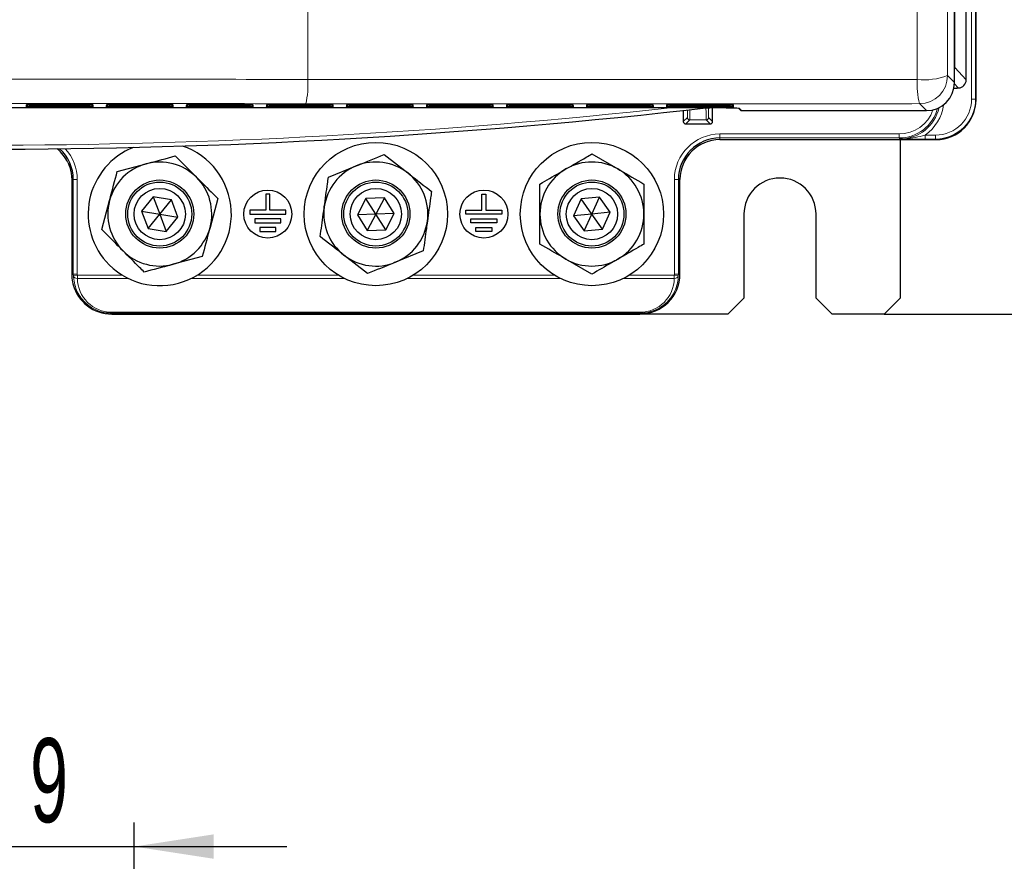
# Model space of a CAD drawing. Header units: millimetres. Extents: x 5 to 418, y 2 to 292.
# Tile 4 of 49: x 84 to 125, y 66 to 101. Entities that reach past the tile are written whole.
import ezdxf

# ---------------------------------------------------------------- set-up
doc = ezdxf.new("R2010")
doc.units = ezdxf.units.MM
doc.layers.add('SLD-0', color=7, linetype='Continuous')
doc.styles.add('SLDTEXTSTYLE0', font='TXT', dxfattribs={"width": 0.605})
doc.dimstyles.new('SLDDIMSTYLE0', dxfattribs={"dimtxt": 3.5, "dimasz": 3.302, "dimexe": 0, "dimexo": 0.0625, "dimgap": 0.875, "dimtad": 1, "dimlfac": 3, "dimrnd": 1e-09, "dimzin": 12, "dimdsep": 46, "dimtxsty": 'SLDTEXTSTYLE0', "dimsah": 1, "dimcen": 0.09, "dimadec": 0, "dimazin": 3, "dimtfac": 1, "dimtofl": 0, "dimtmove": 0, "dimatfit": 3, "dimfxl": 1, "dimfrac": 2, "dimtolj": 1, "dimtzin": 12, "dimarcsym": 0})
doc.dimstyles.new('SLDDIMSTYLE3', dxfattribs={"dimtxt": 3.5, "dimasz": 3.302, "dimexe": 0, "dimexo": 0.0625, "dimgap": 0.875, "dimtad": 1, "dimlfac": 1.5, "dimrnd": 1e-09, "dimzin": 12, "dimdsep": 46, "dimtxsty": 'SLDTEXTSTYLE0', "dimsah": 1, "dimcen": 0.09, "dimadec": 0, "dimazin": 3, "dimtfac": 1, "dimtmove": 0, "dimatfit": 0, "dimfxl": 1, "dimfrac": 2, "dimtolj": 1, "dimtzin": 12, "dimarcsym": 0})
doc.dimstyles.new('SLDDIMSTYLE5', dxfattribs={"dimtxt": 0.18, "dimasz": 3.302, "dimexe": 0, "dimexo": 0.0625, "dimgap": 0, "dimtad": 0, "dimtih": 1, "dimtoh": 1, "dimdec": 0, "dimrnd": 1e-09, "dimzin": 0, "dimdsep": 46, "dimtxsty": 'Standard', "dimsah": 1, "dimcen": 0.09, "dimadec": 0, "dimazin": 0, "dimtfac": 3.302, "dimtdec": 0, "dimtofl": 0, "dimtmove": 0, "dimatfit": 3, "dimfxl": 1, "dimfrac": 2, "dimtolj": 1, "dimtzin": 0, "dimarcsym": 0})

# ---------------------------------------------------------------- blocks, each defined once
blk = doc.blocks.new('_D_2')
at = {"layer": 'SLD-0', "color": 7}
for p, q in [((120.091, 263.915), (137.767, 263.915)), ((136.767, 263.915), (136.767, 88.915)), ((120.091, 88.915), (137.767, 88.915))]:
    blk.add_line(p, q, dxfattribs=at)
for centre, start, end in [((134.081, 175.054), 63.4349, 116.5651), ((134.081, 177.776), 243.4349, 296.5651)]:
    blk.add_arc(centre, 6.006, start, end, dxfattribs=at)
for points in [[(136.767, 263.915), (136.259, 260.613), (137.275, 260.613)], [(136.767, 88.915), (137.275, 92.217), (136.259, 92.217)]]:
    blk.add_solid(points, dxfattribs=at)
at = {"layer": 'SLD-0', "color": 7, "insert": (132.255, 172.405), "char_height": 3.5, "attachment_point": 1, "rotation": 90, "style": 'SLDTEXTSTYLE0'}
blk.add_mtext('525', dxfattribs=at)
blk = doc.blocks.new('_D_8')
at = {"layer": 'SLD-0', "color": 7}
for p, q in [((82.865, 50.497), (82.865, 67.746)), ((88.865, 50.497), (88.865, 67.746)), ((82.865, 66.746), (76.515, 66.746)), ((82.865, 66.746), (88.865, 66.746)), ((88.865, 66.746), (95.215, 66.746))]:
    blk.add_line(p, q, dxfattribs=at)
for points in [[(82.865, 66.746), (79.563, 67.254), (79.563, 66.238)], [(88.865, 66.746), (92.167, 66.238), (92.167, 67.254)]]:
    blk.add_solid(points, dxfattribs=at)
at = {"layer": 'SLD-0', "color": 7, "insert": (84.528, 71.258), "char_height": 3.5, "attachment_point": 1, "style": 'SLDTEXTSTYLE0'}
blk.add_mtext('9', dxfattribs=at)

msp = doc.modelspace()

# ---------------------------------------------------------------- linework, layer by layer
at = {"color": 7, "linetype": 'Continuous', "lineweight": 18}
for p, q in [((123.7375, 97.8689), (123.7375, 254.5154)), ((123.9041, 254.5154), (123.9041, 97.8689)), ((96.0912, 198.3585), (96.0912, 98.688)), ((123.036, 111.4242), (123.036, 99.1807)), ((122.7364, 98.8447), (123.0255, 98.5546)), ((123.0255, 99.1807), (123.036, 99.1807)), ((123.036, 99.1807), (123.5143, 98.6681)), ((123.1811, 98.3348), (123.0243, 98.5028)), ((123.1245, 98.3348), (123.1811, 98.3348)), ((123.1245, 98.3252), (123.1245, 98.3348)), ((123.1811, 98.3348), (123.1824, 98.3348)), ((84.3651, 97.59), (84.3674, 97.6348)), ((84.3786, 97.6357), (84.3674, 97.6348)), ((84.4981, 97.6372), (84.4981, 97.5876)), ((87.0176, 97.6372), (87.0176, 97.5876)), ((87.1483, 97.6348), (87.1371, 97.6357)), ((87.1483, 97.6348), (87.1506, 97.59)), ((87.6984, 97.59), (87.7007, 97.6348)), ((87.712, 97.6357), (87.7007, 97.6348)), ((87.8314, 97.6372), (87.8314, 97.5876)), ((90.351, 97.6372), (90.351, 97.5876)), ((90.4816, 97.6348), (90.4704, 97.6357)), ((90.4816, 97.6348), (90.484, 97.59)), ((91.0317, 97.59), (91.0341, 97.6348)), ((91.0453, 97.6357), (91.0341, 97.6348)), ((91.1647, 97.6372), (91.1647, 97.5876)), ((93.6843, 97.6372), (93.6843, 97.5876)), ((93.815, 97.6348), (93.8037, 97.6357)), ((93.815, 97.6348), (93.8173, 97.59)), ((94.3651, 97.59), (94.3674, 97.6348)), ((94.3786, 97.6357), (94.3674, 97.6348)), ((94.4981, 97.6372), (94.4981, 97.5876)), ((97.0176, 97.6372), (97.0176, 97.5876)), ((97.1483, 97.6348), (97.1371, 97.6357)), ((97.1483, 97.6348), (97.1506, 97.59)), ((97.6984, 97.59), (97.7007, 97.6348)), ((97.712, 97.6357), (97.7007, 97.6348)), ((97.8314, 97.6372), (97.8314, 97.5876)), ((100.351, 97.6372), (100.351, 97.5876)), ((100.4816, 97.6348), (100.4704, 97.6357)), ((100.4816, 97.6348), (100.484, 97.59)), ((101.0317, 97.59), (101.0341, 97.6348)), ((101.0453, 97.6357), (101.0341, 97.6348)), ((101.1647, 97.6372), (101.1647, 97.5876)), ((103.6843, 97.6372), (103.6843, 97.5876)), ((103.815, 97.6348), (103.8037, 97.6357)), ((103.815, 97.6348), (103.8173, 97.59)), ((104.3651, 97.59), (104.3674, 97.6348)), ((104.3786, 97.6357), (104.3674, 97.6348)), ((104.4981, 97.6372), (104.4981, 97.5876)), ((107.0176, 97.6372), (107.0176, 97.5876)), ((107.1483, 97.6348), (107.1371, 97.6357)), ((107.1483, 97.6348), (107.1506, 97.59)), ((107.6984, 97.59), (107.7007, 97.6348)), ((107.712, 97.6357), (107.7007, 97.6348)), ((107.8314, 97.6372), (107.8314, 97.5876)), ((110.351, 97.6372), (110.351, 97.5876)), ((110.4816, 97.6348), (110.4704, 97.6357)), ((110.4816, 97.6348), (110.484, 97.59)), ((111.0317, 97.59), (111.0341, 97.6348)), ((111.0453, 97.6357), (111.0341, 97.6348)), ((111.1647, 97.6372), (111.1647, 97.5876)), ((113.6843, 97.6372), (113.6843, 97.5876)), ((113.815, 97.6348), (113.8037, 97.6357)), ((113.815, 97.6348), (113.8173, 97.59)), ((121.859, 97.3881), (121.5699, 97.6782)), ((123.7375, 97.8689), (123.9041, 97.8689)), ((123.9041, 97.8689), (123.9245, 97.8485)), ((84.3619, 97.5306), (84.3643, 97.5755)), ((84.3755, 97.5765), (84.3643, 97.5755)), ((84.495, 97.5282), (84.495, 97.5779)), ((87.0207, 97.5282), (84.495, 97.5282)), ((87.0176, 97.5876), (84.4981, 97.5876)), ((87.0207, 97.5282), (87.0207, 97.5779)), ((87.1514, 97.5755), (87.1402, 97.5765)), ((87.1514, 97.5755), (87.1538, 97.5306)), ((87.6953, 97.5306), (87.6976, 97.5755)), ((87.7088, 97.5765), (87.6976, 97.5755)), ((87.8283, 97.5282), (87.8283, 97.5779)), ((90.3541, 97.5282), (87.8283, 97.5282)), ((90.351, 97.5876), (87.8314, 97.5876)), ((90.3541, 97.5282), (90.3541, 97.5779)), ((90.4847, 97.5755), (90.4735, 97.5765)), ((90.4847, 97.5755), (90.4871, 97.5306)), ((91.0286, 97.5306), (91.031, 97.5755)), ((91.0422, 97.5765), (91.031, 97.5755)), ((91.1616, 97.5282), (91.1616, 97.5779)), ((93.6874, 97.5282), (91.1616, 97.5282)), ((93.6843, 97.5876), (91.1647, 97.5876)), ((93.6874, 97.5282), (93.6874, 97.5779)), ((93.8181, 97.5755), (93.8069, 97.5765)), ((93.8181, 97.5755), (93.8204, 97.5306)), ((94.3619, 97.5306), (94.3643, 97.5755)), ((94.3755, 97.5765), (94.3643, 97.5755)), ((94.495, 97.5282), (94.495, 97.5779)), ((97.0207, 97.5282), (94.495, 97.5282)), ((97.0176, 97.5876), (94.4981, 97.5876)), ((97.0207, 97.5282), (97.0207, 97.5779)), ((97.1514, 97.5755), (97.1402, 97.5765)), ((97.1514, 97.5755), (97.1538, 97.5306)), ((97.6953, 97.5306), (97.6976, 97.5755)), ((97.7088, 97.5765), (97.6976, 97.5755)), ((97.8283, 97.5282), (97.8283, 97.5779)), ((100.3541, 97.5282), (97.8283, 97.5282)), ((100.351, 97.5876), (97.8314, 97.5876)), ((100.3541, 97.5282), (100.3541, 97.5779)), ((100.4847, 97.5755), (100.4735, 97.5765)), ((100.4847, 97.5755), (100.4871, 97.5306)), ((101.0286, 97.5306), (101.031, 97.5755)), ((101.0422, 97.5765), (101.031, 97.5755)), ((101.1616, 97.5282), (101.1616, 97.5779)), ((103.6874, 97.5282), (101.1616, 97.5282)), ((103.6843, 97.5876), (101.1647, 97.5876)), ((103.6874, 97.5282), (103.6874, 97.5779)), ((103.8181, 97.5755), (103.8069, 97.5765)), ((103.8181, 97.5755), (103.8204, 97.5306)), ((104.3619, 97.5306), (104.3643, 97.5755)), ((104.3755, 97.5765), (104.3643, 97.5755)), ((104.495, 97.5282), (104.495, 97.5779)), ((107.0207, 97.5282), (104.495, 97.5282)), ((107.0176, 97.5876), (104.4981, 97.5876)), ((107.0207, 97.5282), (107.0207, 97.5779)), ((107.1514, 97.5755), (107.1402, 97.5765)), ((107.1514, 97.5755), (107.1538, 97.5306)), ((107.6953, 97.5306), (107.6976, 97.5755)), ((107.7088, 97.5765), (107.6976, 97.5755)), ((107.8283, 97.5282), (107.8283, 97.5779)), ((110.3541, 97.5282), (107.8283, 97.5282)), ((110.351, 97.5876), (107.8314, 97.5876)), ((110.3541, 97.5282), (110.3541, 97.5779)), ((110.4847, 97.5755), (110.4735, 97.5765)), ((110.4847, 97.5755), (110.4871, 97.5306)), ((111.0286, 97.5306), (111.031, 97.5755)), ((111.0422, 97.5765), (111.031, 97.5755)), ((111.1616, 97.5282), (111.1616, 97.5779)), ((113.6874, 97.5282), (111.1616, 97.5282)), ((113.6843, 97.5876), (111.1647, 97.5876)), ((113.6874, 97.5282), (113.6874, 97.5779)), ((113.8181, 97.5755), (113.8069, 97.5765)), ((113.8181, 97.5755), (113.8204, 97.5306)), ((114.0673, 97.4793), (114.1567, 97.3881)), ((111.7315, 96.9359), (111.8995, 97.1039)), ((111.9995, 97.0039), (111.8315, 96.8359)), ((112.6829, 97.0039), (111.9995, 97.0039)), ((112.8508, 96.8359), (112.6829, 97.0039)), ((112.7829, 97.1039), (112.9508, 96.9359)), ((113.2578, 96.4157), (120.7144, 96.4157)), ((113.2578, 96.249), (113.2578, 96.4157)), ((120.7144, 96.249), (120.7144, 96.4157)), ((120.7144, 96.249), (113.2578, 96.249)), ((113.2578, 96.249), (113.2578, 96.1821)), ((120.7552, 96.2082), (120.7144, 96.249)), ((121.8011, 96.3691), (121.8011, 96.2025)), ((121.8011, 96.3691), (122.2377, 96.3691)), ((122.2377, 96.2025), (121.8011, 96.2025)), ((122.2377, 96.3691), (122.2377, 96.2025)), ((122.2581, 96.1821), (122.2377, 96.2025)), ((86.3248, 94.5154), (86.2589, 94.5154)), ((86.3248, 94.5154), (86.4915, 94.5154)), ((86.3248, 90.5821), (86.3248, 94.5154)), ((86.4915, 94.5154), (86.4915, 90.5821)), ((111.3576, 90.5821), (111.3576, 94.5154)), ((111.5242, 94.5154), (111.3576, 94.5154)), ((111.5242, 94.5154), (111.5242, 90.5821)), ((111.5912, 94.5154), (111.5242, 94.5154)), ((86.2589, 90.5821), (86.3248, 90.5821)), ((86.3248, 90.5821), (86.4915, 90.5821)), ((86.3258, 90.5256), (86.4923, 90.5315)), ((86.4923, 90.5315), (88.377, 90.5315)), ((86.4923, 90.4038), (86.4923, 90.5315)), ((88.6103, 90.4038), (86.4923, 90.4038)), ((97.6103, 90.4038), (91.2387, 90.4038)), ((91.472, 90.5315), (97.377, 90.5315)), ((106.6103, 90.4038), (100.2387, 90.4038)), ((100.472, 90.5315), (106.377, 90.5315)), ((111.3567, 90.4038), (109.2387, 90.4038)), ((109.472, 90.5315), (111.3567, 90.5315)), ((111.3567, 90.4038), (111.3567, 90.5315)), ((111.5232, 90.5256), (111.3567, 90.5315)), ((111.5242, 90.5821), (111.3576, 90.5821)), ((111.5242, 90.5821), (111.5912, 90.5821)), ((87.9245, 88.953), (87.9245, 88.9919)), ((87.9245, 88.9919), (109.9245, 88.9919)), ((109.9245, 88.953), (109.9245, 88.9919)), ((87.9245, 88.953), (87.9245, 88.9154)), ((109.9245, 88.953), (87.9245, 88.953)), ((109.9245, 88.9154), (109.9245, 88.953))]:
    msp.add_line(p, q, dxfattribs=at)
at = {"color": 7, "linetype": 'Continuous', "lineweight": 25}
for p, q in [((123.9245, 97.8485), (123.9245, 254.5154)), ((123.5143, 98.6681), (123.5143, 254.1811)), ((123.0255, 98.5546), (123.0255, 111.1322)), ((123.0027, 98.3252), (123.1245, 98.3252)), ((123.1271, 98.3348), (123.1823, 98.3348)), ((123.1824, 98.3348), (123.1937, 98.335)), ((84.5007, 97.6372), (87.015, 97.6372)), ((87.1387, 97.6356), (87.1393, 97.6355)), ((87.834, 97.6372), (90.3484, 97.6372)), ((90.472, 97.6356), (90.4727, 97.6355)), ((91.1673, 97.6372), (93.6817, 97.6372)), ((93.8053, 97.6356), (93.806, 97.6355)), ((94.5007, 97.6372), (97.015, 97.6372)), ((97.1387, 97.6356), (97.1393, 97.6355)), ((97.834, 97.6372), (100.3484, 97.6372)), ((100.472, 97.6356), (100.4727, 97.6355)), ((101.1673, 97.6372), (103.6817, 97.6372)), ((103.8053, 97.6356), (103.806, 97.6355)), ((104.5007, 97.6372), (107.015, 97.6372)), ((107.1387, 97.6356), (107.1393, 97.6355)), ((107.834, 97.6372), (110.3484, 97.6372)), ((110.472, 97.6356), (110.4727, 97.6355)), ((111.1673, 97.6372), (113.6817, 97.6372)), ((113.8053, 97.6356), (113.806, 97.6355)), ((53.5271, 97.5174), (111.322, 97.5174)), ((84.4976, 97.5779), (87.0181, 97.5779)), ((87.1418, 97.5763), (87.1424, 97.5762)), ((87.8309, 97.5779), (90.3515, 97.5779)), ((90.4751, 97.5763), (90.4758, 97.5762)), ((91.1642, 97.5779), (93.6848, 97.5779)), ((93.8084, 97.5763), (93.8091, 97.5762)), ((94.4976, 97.5779), (97.0181, 97.5779)), ((97.1418, 97.5763), (97.1424, 97.5762)), ((97.8309, 97.5779), (100.3515, 97.5779)), ((100.4751, 97.5763), (100.4758, 97.5762)), ((101.1642, 97.5779), (103.6848, 97.5779)), ((103.8084, 97.5763), (103.8091, 97.5762)), ((104.4976, 97.5779), (107.0181, 97.5779)), ((107.1418, 97.5763), (107.1424, 97.5762)), ((107.8309, 97.5779), (110.3515, 97.5779)), ((110.4751, 97.5763), (110.4758, 97.5762)), ((111.1642, 97.5779), (113.6848, 97.5779)), ((111.7315, 97.3947), (111.7315, 96.9359)), ((112.6756, 97.5008), (112.8342, 97.5008)), ((112.9508, 96.9359), (112.9508, 97.5007)), ((113.8084, 97.5763), (113.8091, 97.5762)), ((114.0347, 97.4839), (114.1091, 97.4081)), ((114.1567, 97.3881), (121.859, 97.3881)), ((111.8315, 96.8359), (112.8508, 96.8359)), ((113.2578, 96.1821), (122.2581, 96.1821)), ((120.7578, 96.1821), (120.7578, 89.5821)), ((99.2683, 95.5602), (100.2554, 94.7918)), ((107.9245, 95.5839), (109.0078, 94.9584)), ((88.1535, 94.8492), (89.3614, 95.1743)), ((96.9503, 94.6189), (98.1093, 95.0895)), ((86.2589, 94.5154), (86.2589, 90.5821)), ((110.0912, 94.333), (110.0912, 93.0821)), ((111.5912, 90.5821), (111.5912, 94.5154)), ((94.3412, 93.9154), (94.3412, 93.2487)), ((94.5078, 93.9154), (94.3412, 93.9154)), ((94.5078, 93.2487), (94.5078, 93.9154)), ((103.3412, 93.2487), (103.3412, 93.9154)), ((103.3412, 93.9154), (103.5078, 93.9154)), ((103.5078, 93.9154), (103.5078, 93.2487)), ((87.5086, 92.4319), (87.8311, 93.6405)), ((89.6517, 93.8019), (89.1647, 93.2058)), ((90.4115, 93.6782), (89.6517, 93.8019)), ((89.6517, 93.8019), (89.9245, 93.0821)), ((89.9245, 93.0821), (90.4115, 93.6782)), ((90.6843, 92.9584), (90.4115, 93.6782)), ((92.3404, 93.7323), (92.018, 92.5236)), ((98.5145, 93.7336), (98.1553, 93.0528)), ((99.2838, 93.7629), (98.5145, 93.7336)), ((98.9245, 93.0821), (98.5145, 93.7336)), ((99.2838, 93.7629), (98.9245, 93.0821)), ((99.6938, 93.1113), (99.2838, 93.7629)), ((107.4779, 93.7091), (107.1582, 93.0088)), ((108.2442, 93.7823), (107.4779, 93.7091)), ((107.9245, 93.0821), (107.4779, 93.7091)), ((107.9245, 93.0821), (108.2442, 93.7823)), ((108.6908, 93.1553), (108.2442, 93.7823)), ((89.1647, 93.2058), (89.4375, 92.4859)), ((89.1647, 93.2058), (89.9245, 93.0821)), ((93.6745, 93.2487), (93.6745, 93.0821)), ((94.3412, 93.2487), (93.6745, 93.2487)), ((95.1745, 93.2487), (94.5078, 93.2487)), ((95.1745, 93.0821), (95.1745, 93.2487)), ((99.6938, 93.1113), (98.9245, 93.0821)), ((99.3345, 92.4305), (99.6938, 93.1113)), ((102.6745, 93.0821), (102.6745, 93.2487)), ((102.6745, 93.2487), (103.3412, 93.2487)), ((103.5078, 93.2487), (104.1745, 93.2487)), ((104.1745, 93.2487), (104.1745, 93.0821)), ((108.6908, 93.1553), (107.9245, 93.0821)), ((108.3711, 92.455), (108.6908, 93.1553)), ((89.4375, 92.4859), (89.9245, 93.0821)), ((89.9245, 93.0821), (90.6843, 92.9584)), ((89.9245, 93.0821), (90.1973, 92.3622)), ((90.1973, 92.3622), (90.6843, 92.9584)), ((93.6745, 93.0821), (95.1745, 93.0821)), ((93.8828, 92.8821), (93.8828, 92.7154)), ((94.9662, 92.8821), (93.8828, 92.8821)), ((93.8828, 92.7154), (94.9662, 92.7154)), ((94.9662, 92.7154), (94.9662, 92.8821)), ((98.9245, 93.0821), (98.1553, 93.0528)), ((98.1553, 93.0528), (98.5652, 92.4012)), ((98.9245, 93.0821), (98.5652, 92.4012)), ((99.3345, 92.4305), (98.9245, 93.0821)), ((104.1745, 93.0821), (102.6745, 93.0821)), ((102.8828, 92.7154), (102.8828, 92.8821)), ((102.8828, 92.8821), (103.9662, 92.8821)), ((103.9662, 92.7154), (102.8828, 92.7154)), ((103.9662, 92.8821), (103.9662, 92.7154)), ((105.7578, 91.8311), (105.7578, 93.0821)), ((107.9245, 93.0821), (107.1582, 93.0088)), ((107.1582, 93.0088), (107.6048, 92.3818)), ((107.6048, 92.3818), (107.9245, 93.0821)), ((108.3711, 92.455), (107.9245, 93.0821)), ((114.2578, 93.0821), (114.2578, 89.5821)), ((117.2578, 89.5821), (117.2578, 93.0821)), ((89.4375, 92.4859), (90.1973, 92.3622)), ((94.7578, 92.5154), (94.0912, 92.5154)), ((94.0912, 92.5154), (94.0912, 92.3487)), ((94.0912, 92.3487), (94.7578, 92.3487)), ((94.7578, 92.3487), (94.7578, 92.5154)), ((98.5652, 92.4012), (99.3345, 92.4305)), ((103.0912, 92.3487), (103.0912, 92.5154)), ((103.0912, 92.5154), (103.7578, 92.5154)), ((103.7578, 92.3487), (103.0912, 92.3487)), ((103.7578, 92.5154), (103.7578, 92.3487)), ((107.6048, 92.3818), (108.3711, 92.455)), ((100.8987, 91.5452), (99.7397, 91.0746)), ((91.6955, 91.3149), (90.4876, 90.9898)), ((98.5807, 90.6039), (97.5936, 91.3723)), ((107.9245, 90.5802), (106.8412, 91.2057)), ((113.5912, 88.9154), (114.2578, 89.5821)), ((117.2578, 89.5821), (117.9245, 88.9154)), ((120.0912, 88.9154), (120.7578, 89.5821)), ((87.9245, 88.9154), (109.9245, 88.9154)), ((113.5912, 88.9154), (109.9245, 88.9154)), ((120.0912, 88.9154), (117.9245, 88.9154))]:
    msp.add_line(p, q, dxfattribs=at)
at = {"color": 7, "linetype": 'Continuous', "lineweight": 18, "flags": 128}
msp.add_lwpolyline([(114.0673, 97.4793), (114.0543, 97.4805), (114.0452, 97.483)], dxfattribs=at)
at = {"color": 7, "linetype": 'Continuous', "lineweight": 25}
for centre, radius in [((98.9245, 93.0821), 2.9833), ((107.9245, 93.0821), 2.9833), ((89.9245, 93.0821), 1.418), ((89.9245, 93.0821), 1.3333), ((98.9245, 93.0821), 1.418), ((98.9245, 93.0821), 1.3333), ((107.9245, 93.0821), 1.418), ((107.9245, 93.0821), 1.3333), ((89.9245, 93.0821), 1.0667), ((94.4245, 93.0821), 1), ((98.9245, 93.0821), 1.0667), ((103.4245, 93.0821), 1), ((107.9245, 93.0821), 1.0667)]:
    msp.add_circle(centre, radius, dxfattribs=at)
at = {"color": 7, "linetype": 'Continuous', "lineweight": 18}
for centre, radius, start, end in [((121.7908, 101.3513), 2.6791, 263.22472, 290.66725), ((121.5695, 98.8451), 1.1669, 270.02116, 359.97878), ((92.4376, 98.4705), 3.6601, 347.45221, 3.40641), ((124.6056, 98.4742), 3.1383, 176.03895, 194.69265), ((84.3651, 97.6566), 0.0667, 269.99639, 342.66885), ((87.1506, 97.6566), 0.0667, 197.33019, 270.00457), ((87.6984, 97.6566), 0.0667, 269.99639, 342.66885), ((90.484, 97.6566), 0.0667, 197.33019, 270.00457), ((91.0317, 97.6566), 0.0667, 269.99639, 342.66885), ((93.8173, 97.6566), 0.0667, 197.33019, 270.00457), ((94.3651, 97.6566), 0.0667, 269.99639, 342.66885), ((97.1506, 97.6566), 0.0667, 197.33019, 270.00457), ((97.6984, 97.6566), 0.0667, 269.99639, 342.66885), ((100.484, 97.6566), 0.0667, 197.33019, 270.00457), ((101.0317, 97.6566), 0.0667, 269.99639, 342.66885), ((103.8173, 97.6566), 0.0667, 197.33019, 270.00457), ((104.3651, 97.6566), 0.0667, 269.99639, 342.66885), ((107.1506, 97.6566), 0.0667, 197.33019, 270.00457), ((107.6984, 97.6566), 0.0667, 269.99639, 342.66885), ((110.484, 97.6566), 0.0667, 197.33019, 270.00457), ((111.0317, 97.6566), 0.0667, 269.99639, 342.66885), ((113.8173, 97.6566), 0.0667, 197.33019, 270.00457), ((82.4245, 362.4461), 266.5, 263.774994, 276.225006), ((84.3619, 97.5972), 0.0667, 269.99639, 342.76883), ((87.1538, 97.5972), 0.0667, 197.23021, 270.00457), ((87.6953, 97.5972), 0.0667, 269.99639, 342.76883), ((90.4871, 97.5972), 0.0667, 197.23021, 270.00457), ((91.0286, 97.5972), 0.0667, 269.99639, 342.76883), ((93.8204, 97.5972), 0.0667, 197.23021, 270.00457), ((94.3619, 97.5972), 0.0667, 269.99639, 342.76883), ((97.1538, 97.5972), 0.0667, 197.23022, 270.00457), ((97.6953, 97.5972), 0.0667, 269.99639, 342.76882), ((100.4871, 97.5972), 0.0667, 197.23021, 270.00457), ((101.0286, 97.5972), 0.0667, 269.99639, 342.76883), ((103.8204, 97.5972), 0.0667, 197.23021, 270.00457), ((104.3619, 97.5972), 0.0667, 269.99639, 342.76882), ((107.1538, 97.5972), 0.0667, 197.23021, 270.00457), ((107.6953, 97.5972), 0.0667, 269.99639, 342.76883), ((110.4871, 97.5972), 0.0667, 197.23021, 270.00457), ((111.0286, 97.5972), 0.0667, 269.99639, 342.76883), ((113.8204, 97.5972), 0.0667, 197.23022, 270.00457), ((114.1567, 97.4547), 0.0666, 224.43372, 270.02051), ((111.8315, 96.9359), 0.1, 180.00511, 269.99489), ((111.9995, 97.1039), 0.1, 180.00511, 269.99489), ((112.6829, 97.1039), 0.1, 270.00511, 359.99489), ((113.2578, 94.5154), 1.9003, 90, 180), ((84.5912, 94.5154), 1.9003, 0, 42.66519), ((87.9245, 90.5821), 1.5997, 180, 182.02345), ((86.475, 90.5548), 0.152, 191.07949, 276.56386), ((87.9245, 90.5821), 1.4331, 180, 182.02345), ((109.9245, 90.5821), 1.4331, 357.97655, 0), ((111.3741, 90.5548), 0.152, 263.43614, 348.92051), ((109.9245, 90.5821), 1.5997, 357.97655, 0)]:
    msp.add_arc(centre, radius, start, end, dxfattribs=at)
at = {"color": 7, "linetype": 'Continuous', "lineweight": 25}
for centre, radius, start, end in [((123.1245, 98.3919), 0.0667, 269.99965, 301.10783), ((82.4245, 362.4461), 266.6667, 263.460485, 276.539515), ((114.1567, 97.4547), 0.0667, 224.43262, 270), ((111.8315, 96.9359), 0.1, 180, 270), ((112.8508, 96.9359), 0.1, 270.00511, 359.99489), ((113.2578, 94.5154), 1.7336, 90, 180), ((113.2578, 94.5154), 1.6667, 90, 180), ((84.5912, 94.5154), 1.6667, 25.21993, 50.36718), ((84.5912, 94.5154), 1.7336, 0, 47.82658), ((89.9245, 93.0821), 2.9833, 111.57923, 225.06339), ((89.9245, 93.0821), 2.9833, 225.06339, 71.61056), ((89.9245, 93.0821), 2.1667, 105.06339, 165.06339), ((89.9245, 93.0821), 2.1667, 45.06339, 105.06339), ((98.9245, 93.0821), 2.1667, 52.10118, 112.10118), ((107.9245, 93.0821), 2.1667, 60, 120), ((98.9245, 93.0821), 2.1667, 112.10118, 172.10118), ((98.9245, 93.0821), 2.1667, 352.10118, 52.10118), ((107.9245, 93.0821), 2.1667, 120, 180), ((107.9245, 93.0821), 2.1667, 0, 60), ((89.9245, 93.0821), 2.1667, 345.06339, 45.06339), ((115.7578, 93.0821), 1.5, 0, 180), ((89.9245, 93.0821), 2.1667, 165.06339, 225.06339), ((98.9245, 93.0821), 2.1667, 172.10118, 232.10118), ((98.9245, 93.0821), 2.1667, 292.10118, 352.10118), ((107.9245, 93.0821), 2.1667, 180, 240), ((107.9245, 93.0821), 2.1667, 300, 0), ((89.9245, 93.0821), 2.1667, 285.06339, 345.06339), ((89.9245, 93.0821), 2.1667, 225.06339, 285.06339), ((98.9245, 93.0821), 2.1667, 232.10118, 292.10118), ((107.9245, 93.0821), 2.1667, 240, 300), ((109.9245, 90.5821), 1.6667, 270, 0), ((87.9245, 90.5821), 1.6667, 195.32929, 270)]:
    msp.add_arc(centre, radius, start, end, dxfattribs=at)
at = {"color": 7, "linetype": 'Continuous', "lineweight": 18}
for centre, major_axis, ratio, start_param, end_param in [((122.7026, 99.1808), (-0.2275, 0.2438), 0.9997931, 3.7097766, 3.9614062), ((84.5009, 97.6348), (0.1335, 0), 0.0177877, 2.8554193, 3.140661), ((87.0148, 97.6348), (0.1335, 0), 0.0177877, 0.0009316, 0.2833315), ((87.8342, 97.6348), (0.1335, 0), 0.0177877, 2.8554193, 3.140661), ((90.3481, 97.6348), (0.1335, 0), 0.0177877, 0.0009316, 0.2833315), ((91.1676, 97.6348), (0.1335, 0), 0.0177877, 2.8554193, 3.140661), ((93.6814, 97.6348), (0.1335, 0), 0.0177877, 0.0009316, 0.2833315), ((94.5009, 97.6348), (0.1335, 0), 0.0177877, 2.8554193, 3.140661), ((97.0148, 97.6348), (0.1335, 0), 0.0177877, 0.0009316, 0.2833315), ((97.8342, 97.6348), (0.1335, 0), 0.0177877, 2.8554193, 3.140661), ((100.3481, 97.6348), (0.1335, 0), 0.0177877, 0.0009316, 0.2833315), ((101.1676, 97.6348), (0.1335, 0), 0.0177877, 2.8554193, 3.140661), ((103.6814, 97.6348), (0.1335, 0), 0.0177877, 0.0009316, 0.2833315), ((104.5009, 97.6348), (0.1335, 0), 0.0177877, 2.8554193, 3.140661), ((107.0148, 97.6348), (0.1335, 0), 0.0177877, 0.0009316, 0.2833315), ((107.8342, 97.6348), (0.1335, 0), 0.0177877, 2.8554193, 3.140661), ((110.3481, 97.6348), (0.1335, 0), 0.0177877, 0.0009316, 0.2833315), ((111.1676, 97.6348), (0.1335, 0), 0.0177877, 2.8554193, 3.140661), ((113.6814, 97.6348), (0.1335, 0), 0.0177877, 0.0009316, 0.2833315), ((120.7547, 97.8752), (1.2968, -1.2968), 0.9996955, 6.1049534, 6.9354128), ((122.2372, 97.8693), (1.061, -1.061), 0.9996955, 5.4979394, 7.0684312), ((122.2372, 97.8693), (1.1788, -1.1788), 0.9997563, 5.4979394, 7.0684312), ((84.4955, 97.5306), (0.1335, 0), 0.0178207, 3.1406575, 4.7087148), ((84.4978, 97.5755), (0.1335, 0), 0.0177877, 2.8554193, 3.140661), ((84.4986, 97.59), (0.1335, 0), 0.0178207, 3.1406575, 4.7087148), ((87.0179, 97.5755), (0.1335, 0), 0.0177877, 0.0009316, 0.2833315), ((87.8288, 97.5306), (0.1335, 0), 0.0178207, 3.1406575, 4.7087148), ((87.8311, 97.5755), (0.1335, 0), 0.0177877, 2.8554193, 3.140661), ((87.8319, 97.59), (0.1335, 0), 0.0178207, 3.1406575, 4.7087148), ((90.3512, 97.5755), (0.1335, 0), 0.0177877, 0.0009316, 0.2833315), ((91.1621, 97.5306), (0.1335, 0), 0.0178207, 3.1406575, 4.7087148), ((91.1645, 97.5755), (0.1335, 0), 0.0177877, 2.8554193, 3.140661), ((91.1652, 97.59), (0.1335, 0), 0.0178207, 3.1406575, 4.7087148), ((93.6846, 97.5755), (0.1335, 0), 0.0177877, 0.0009316, 0.2833315), ((94.4955, 97.5306), (0.1335, 0), 0.0178207, 3.1406575, 4.7087148), ((94.4978, 97.5755), (0.1335, 0), 0.0177877, 2.8554193, 3.140661), ((94.4986, 97.59), (0.1335, 0), 0.0178207, 3.1406575, 4.7087148), ((97.0179, 97.5755), (0.1335, 0), 0.0177877, 0.0009316, 0.2833315), ((97.8288, 97.5306), (0.1335, 0), 0.0178207, 3.1406575, 4.7087148), ((97.8311, 97.5755), (0.1335, 0), 0.0177877, 2.8554193, 3.140661), ((97.8319, 97.59), (0.1335, 0), 0.0178207, 3.1406575, 4.7087148), ((100.3512, 97.5755), (0.1335, 0), 0.0177877, 0.0009316, 0.2833315), ((101.1621, 97.5306), (0.1335, 0), 0.0178207, 3.1406575, 4.7087148), ((101.1645, 97.5755), (0.1335, 0), 0.0177877, 2.8554193, 3.140661), ((101.1652, 97.59), (0.1335, 0), 0.0178207, 3.1406575, 4.7087148), ((103.6846, 97.5755), (0.1335, 0), 0.0177877, 0.0009316, 0.2833315), ((104.4955, 97.5306), (0.1335, 0), 0.0178207, 3.1406575, 4.7087148), ((104.4978, 97.5755), (0.1335, 0), 0.0177877, 2.8554193, 3.140661), ((104.4986, 97.59), (0.1335, 0), 0.0178207, 3.1406575, 4.7087148), ((107.0179, 97.5755), (0.1335, 0), 0.0177877, 0.0009316, 0.2833315), ((107.8288, 97.5306), (0.1335, 0), 0.0178207, 3.1406575, 4.7087148), ((107.8311, 97.5755), (0.1335, 0), 0.0177877, 2.8554193, 3.140661), ((107.8319, 97.59), (0.1335, 0), 0.0178207, 3.1406575, 4.7087148), ((110.3512, 97.5755), (0.1335, 0), 0.0177877, 0.0009316, 0.2833315), ((111.1621, 97.5306), (0.1335, 0), 0.0178207, 3.1406575, 4.7087148), ((111.1645, 97.5755), (0.1335, 0), 0.0177877, 2.8554193, 3.140661), ((111.1652, 97.59), (0.1335, 0), 0.0178207, 3.1406575, 4.7087148), ((111.8994, 98.3371), (0, 1.2333), 0.0087269, 3.1503193, 3.8667873), ((111.9994, 98.3371), (0, 1.3333), 0.0080724, 3.1503193, 3.9593958), ((112.683, 98.3371), (0, 1.3333), 0.0080724, 2.2488959, 3.132866), ((112.783, 98.3371), (0, 1.2333), 0.0087269, 2.3034833, 3.132866), ((113.6846, 97.5755), (0.1335, 0), 0.0177877, 0.0009316, 0.2833315), ((120.714, 97.9159), (1.1788, -1.1788), 0.9997563, 5.4979394, 6.8071529), ((120.714, 97.9159), (1.061, -1.061), 0.9996955, 5.4979394, 6.7318554), ((120.7547, 97.8752), (1.1789, -1.1789), 0.9996346, 5.4979394, 6.8489854), ((87.9245, 90.4246), (0, 1.4326), 0.9997836, 1.5853139, 3.1415927), ((109.9245, 90.4246), (0, 1.4326), 0.9997836, 3.1415927, 4.6978714)]:
    msp.add_ellipse(centre, major_axis=major_axis, ratio=ratio, start_param=start_param, end_param=end_param, dxfattribs=at)
at = {"color": 7, "linetype": 'Continuous', "lineweight": 25}
for centre, major_axis, ratio, start_param, end_param in [((121.8586, 98.5549), (-0.8237, 0.8266), 0.9997203, 2.3581051, 3.9285857), ((123.181, 98.6682), (-0.2275, 0.2438), 0.9997931, 2.4288866, 3.9614062), ((84.5009, 97.6348), (0.1335, 0), 0.0177877, 1.5726037, 2.8554193), ((87.0148, 97.6348), (0.1335, 0), 0.0177877, 0.2833315, 1.5689889), ((87.8342, 97.6348), (0.1335, 0), 0.0177877, 1.5726037, 2.8554193), ((90.3481, 97.6348), (0.1335, 0), 0.0177877, 0.2833315, 1.5689889), ((91.1676, 97.6348), (0.1335, 0), 0.0177877, 1.5726037, 2.8554193), ((93.6814, 97.6348), (0.1335, 0), 0.0177877, 0.2833315, 1.5689889), ((94.5009, 97.6348), (0.1335, 0), 0.0177877, 1.5726037, 2.8554193), ((97.0148, 97.6348), (0.1335, 0), 0.0177877, 0.2833315, 1.5689889), ((97.8342, 97.6348), (0.1335, 0), 0.0177877, 1.5726037, 2.8554193), ((100.3481, 97.6348), (0.1335, 0), 0.0177877, 0.2833315, 1.5689889), ((101.1676, 97.6348), (0.1335, 0), 0.0177877, 1.5726037, 2.8554193), ((103.6814, 97.6348), (0.1335, 0), 0.0177877, 0.2833315, 1.5689889), ((104.5009, 97.6348), (0.1335, 0), 0.0177877, 1.5726037, 2.8554193), ((107.0148, 97.6348), (0.1335, 0), 0.0177877, 0.2833315, 1.5689889), ((107.8342, 97.6348), (0.1335, 0), 0.0177877, 1.5726037, 2.8554193), ((110.3481, 97.6348), (0.1335, 0), 0.0177877, 0.2833315, 1.5689889), ((111.1676, 97.6348), (0.1335, 0), 0.0177877, 1.5726037, 2.8554193), ((113.6814, 97.6348), (0.1335, 0), 0.0177877, 0.2833315, 1.5689889), ((122.2576, 97.849), (1.1789, -1.1789), 0.9996955, 5.4979394, 7.0684312), ((84.4978, 97.5755), (0.1335, 0), 0.0177877, 1.5726037, 2.8554193), ((87.0171, 97.59), (0.1335, 0), 0.0178207, 4.7160631, 6.2841204), ((87.0179, 97.5755), (0.1335, 0), 0.0177877, 0.2833315, 1.5689889), ((87.0202, 97.5306), (0.1335, 0), 0.0178207, 4.7160631, 6.2841204), ((87.8311, 97.5755), (0.1335, 0), 0.0177877, 1.5726037, 2.8554193), ((90.3505, 97.59), (0.1335, 0), 0.0178207, 4.7160631, 6.2841204), ((90.3512, 97.5755), (0.1335, 0), 0.0177877, 0.2833315, 1.5689889), ((90.3536, 97.5306), (0.1335, 0), 0.0178207, 4.7160631, 6.2841204), ((91.1645, 97.5755), (0.1335, 0), 0.0177877, 1.5726037, 2.8554193), ((93.6838, 97.59), (0.1335, 0), 0.0178207, 4.7160631, 6.2841204), ((93.6846, 97.5755), (0.1335, 0), 0.0177877, 0.2833315, 1.5689889), ((93.6869, 97.5306), (0.1335, 0), 0.0178207, 4.7160631, 6.2841204), ((94.4978, 97.5755), (0.1335, 0), 0.0177877, 1.5726037, 2.8554193), ((97.0171, 97.59), (0.1335, 0), 0.0178207, 4.7160631, 6.2841204), ((97.0179, 97.5755), (0.1335, 0), 0.0177877, 0.2833315, 1.5689889), ((97.0202, 97.5306), (0.1335, 0), 0.0178207, 4.7160631, 6.2841204), ((97.8311, 97.5755), (0.1335, 0), 0.0177877, 1.5726037, 2.8554193), ((100.3505, 97.59), (0.1335, 0), 0.0178207, 4.7160631, 6.2841204), ((100.3512, 97.5755), (0.1335, 0), 0.0177877, 0.2833315, 1.5689889), ((100.3536, 97.5306), (0.1335, 0), 0.0178207, 4.7160631, 6.2841204), ((101.1645, 97.5755), (0.1335, 0), 0.0177877, 1.5726037, 2.8554193), ((103.6838, 97.59), (0.1335, 0), 0.0178207, 4.7160631, 6.2841204), ((103.6846, 97.5755), (0.1335, 0), 0.0177877, 0.2833315, 1.5689889), ((103.6869, 97.5306), (0.1335, 0), 0.0178207, 4.7160631, 6.2841204), ((104.4978, 97.5755), (0.1335, 0), 0.0177877, 1.5726037, 2.8554193), ((107.0171, 97.59), (0.1335, 0), 0.0178207, 4.7160631, 6.2841204), ((107.0179, 97.5755), (0.1335, 0), 0.0177877, 0.2833315, 1.5689889), ((107.0202, 97.5306), (0.1335, 0), 0.0178207, 4.7160631, 6.2841204), ((107.8311, 97.5755), (0.1335, 0), 0.0177877, 1.5726037, 2.8554193), ((110.3505, 97.59), (0.1335, 0), 0.0178207, 4.7160631, 6.2841204), ((110.3512, 97.5755), (0.1335, 0), 0.0177877, 0.2833315, 1.5689889), ((110.3536, 97.5306), (0.1335, 0), 0.0178207, 4.7160631, 6.2841204), ((111.1645, 97.5755), (0.1335, 0), 0.0177877, 1.5726037, 2.8554193), ((112.8342, 97.4789), (1.2333, 0), 0.0178042, 0.0174533, 1.5707963), ((113.6838, 97.59), (0.1335, 0), 0.0178207, 4.7160631, 6.2841204), ((113.6846, 97.5755), (0.1335, 0), 0.0177877, 0.2833315, 1.5689889), ((113.6869, 97.5306), (0.1335, 0), 0.0178207, 4.7160631, 6.2841204)]:
    msp.add_ellipse(centre, major_axis=major_axis, ratio=ratio, start_param=start_param, end_param=end_param, dxfattribs=at)
at = {"color": 7, "linetype": 'Continuous', "lineweight": 18}
for points, knots in [([(122.5967, 198.4864), (122.5991, 194.01), (122.6038, 185.0573), (122.6152, 171.5718), (122.6299, 158.0311), (122.6482, 144.4373), (122.6701, 130.8592), (122.6984, 115.6522), (122.7225, 104.994), (122.7364, 98.8447)], [0, 0, 0, 0, 0.134348, 0.268696, 0.4050088, 0.5413216, 0.6776766, 0.8140316, 1, 1, 1, 1]), ([(121.4748, 98.691), (121.4609, 104.848), (121.4368, 115.5194), (121.4086, 130.7454), (121.3867, 144.3405), (121.3684, 157.9513), (121.3537, 171.4924), (121.3423, 184.962), (121.3377, 193.893), (121.3354, 198.3585)], [0, 0, 0, 0, 0.1861515, 0.3226408, 0.4591301, 0.5955772, 0.7320242, 0.8660121, 1, 1, 1, 1]), ([(43.1649, 98.6794), (47.0912, 98.6847), (53.2972, 98.6933), (61.8034, 98.6994), (68.6628, 98.7021), (75.5252, 98.7024), (82.3854, 98.7002), (89.2426, 98.6955), (93.8091, 98.6908), (96.0912, 98.688), (96.0912, 98.688)], [0, 0, 0, 0, 0.2229873, 0.3524611, 0.4819898, 0.6114636, 0.7409922, 0.8704683, 0.9999996, 1, 1, 1, 1]), ([(96.0912, 98.688), (96.0912, 98.688), (98.342, 98.685), (102.8507, 98.6808), (109.621, 98.6797), (115.8334, 98.6831), (119.7793, 98.6886), (121.4748, 98.691)], [0, 0, 0, 0, 0.0000008, 0.2664214, 0.5328509, 0.7992808, 1, 1, 1, 1]), ([(96.0102, 97.6754), (93.7361, 97.678), (89.1869, 97.6832), (82.3539, 97.6878), (75.5166, 97.6901), (68.679, 97.6898), (61.8421, 97.6871), (55.3274, 97.6821), (49.1342, 97.6753), (45.2233, 97.6694), (43.2675, 97.6665)], [0, 0, 0, 0, 0.1294738, 0.2590031, 0.3884768, 0.5180054, 0.6474791, 0.7770077, 0.8884862, 1, 1, 1, 1]), ([(121.5699, 97.6782), (119.8627, 97.6759), (115.8893, 97.6707), (109.6341, 97.6675), (102.8157, 97.6683), (98.2787, 97.673), (96.0102, 97.6754)], [0, 0, 0, 0, 0.200722, 0.4671477, 0.7335736, 1, 1, 1, 1]), ([(121.8011, 96.3691), (121.6643, 96.3333), (121.3948, 96.2626), (121.053, 96.2165), (120.8423, 96.2082), (120.7644, 96.2082), (120.7568, 96.2082), (120.7552, 96.2082)], [0, 0, 0, 0, 0.3948771, 0.7777329, 0.9782923, 0.995594, 1, 1, 1, 1]), ([(121.8011, 96.2025), (121.7823, 96.2025), (121.7256, 96.2025), (121.631, 96.2027), (121.518, 96.203), (121.4246, 96.2035), (121.3362, 96.2039), (121.2528, 96.2044), (121.1566, 96.2051), (121.0613, 96.2057), (120.9634, 96.2065), (120.8628, 96.2073), (120.7924, 96.2079), (120.7566, 96.2082), (120.7552, 96.2082)], [0, 0, 0, 0, 0.0510674, 0.1538739, 0.2578921, 0.3629233, 0.4156895, 0.5087355, 0.6019118, 0.6953528, 0.7888429, 0.8923914, 0.9959509, 1, 1, 1, 1]), ([(87.9245, 88.953), (87.8117, 88.9601), (87.5559, 88.9764), (87.1544, 89.1274), (86.7371, 89.4335), (86.4028, 89.9206), (86.3524, 90.3165), (86.3258, 90.5256)], [0, 0, 0, 0, 0.1098198, 0.2491015, 0.4351749, 0.7017729, 1, 1, 1, 1]), ([(111.5232, 90.5256), (111.5186, 90.4496), (111.4992, 90.1318), (111.3144, 89.679), (110.9095, 89.2627), (110.5128, 89.0459), (110.1722, 88.9612), (109.9826, 88.9549), (109.9245, 88.953)], [0, 0, 0, 0, 0.1086543, 0.4546845, 0.6544148, 0.8149314, 0.9433535, 1, 1, 1, 1])]:
    msp.add_open_spline(points, degree=3, knots=knots, dxfattribs=at)
at = {"color": 7, "linetype": 'Continuous', "lineweight": 25}
for points, knots in [([(84.3775, 97.6357), (84.3771, 97.6356), (84.3758, 97.6355), (84.3756, 97.6355), (84.3766, 97.6355), (84.3772, 97.6356)], [0, 0, 0, 0, 0.1989622, 0.5773523, 1, 1, 1, 1]), ([(87.7108, 97.6357), (87.7104, 97.6356), (87.7092, 97.6355), (87.709, 97.6355), (87.71, 97.6355), (87.7105, 97.6356)], [0, 0, 0, 0, 0.1989622, 0.5773523, 1, 1, 1, 1]), ([(91.0441, 97.6357), (91.0437, 97.6356), (91.0425, 97.6355), (91.0423, 97.6355), (91.0433, 97.6355), (91.0438, 97.6356)], [0, 0, 0, 0, 0.1989622, 0.5773523, 1, 1, 1, 1]), ([(94.3775, 97.6357), (94.3771, 97.6356), (94.3758, 97.6355), (94.3756, 97.6355), (94.3766, 97.6355), (94.3772, 97.6356)], [0, 0, 0, 0, 0.1989622, 0.5773523, 1, 1, 1, 1]), ([(97.7108, 97.6357), (97.7104, 97.6356), (97.7092, 97.6355), (97.709, 97.6355), (97.71, 97.6355), (97.7105, 97.6356)], [0, 0, 0, 0, 0.1989622, 0.5773523, 1, 1, 1, 1]), ([(101.0441, 97.6357), (101.0437, 97.6356), (101.0425, 97.6355), (101.0423, 97.6355), (101.0433, 97.6355), (101.0438, 97.6356)], [0, 0, 0, 0, 0.1989622, 0.5773523, 1, 1, 1, 1]), ([(104.3775, 97.6357), (104.3771, 97.6356), (104.3758, 97.6355), (104.3756, 97.6355), (104.3766, 97.6355), (104.3772, 97.6356)], [0, 0, 0, 0, 0.1989622, 0.5773523, 1, 1, 1, 1]), ([(107.7108, 97.6357), (107.7104, 97.6356), (107.7092, 97.6355), (107.709, 97.6355), (107.71, 97.6355), (107.7105, 97.6356)], [0, 0, 0, 0, 0.19896224, 0.57735225, 1, 1, 1, 1]), ([(111.0441, 97.6357), (111.0437, 97.6356), (111.0425, 97.6355), (111.0423, 97.6355), (111.0433, 97.6355), (111.0438, 97.6356)], [0, 0, 0, 0, 0.19896224, 0.57735225, 1, 1, 1, 1]), ([(84.3744, 97.5764), (84.374, 97.5763), (84.3727, 97.5762), (84.3725, 97.5762), (84.3735, 97.5763), (84.374, 97.5763)], [0, 0, 0, 0, 0.19896224, 0.57735225, 1, 1, 1, 1]), ([(87.7077, 97.5764), (87.7073, 97.5763), (87.7061, 97.5762), (87.7059, 97.5762), (87.7069, 97.5763), (87.7074, 97.5763)], [0, 0, 0, 0, 0.19896224, 0.57735225, 1, 1, 1, 1]), ([(91.041, 97.5764), (91.0406, 97.5763), (91.0394, 97.5762), (91.0392, 97.5762), (91.0402, 97.5763), (91.0407, 97.5763)], [0, 0, 0, 0, 0.1989622, 0.5773523, 1, 1, 1, 1]), ([(94.3744, 97.5764), (94.374, 97.5763), (94.3727, 97.5762), (94.3725, 97.5762), (94.3735, 97.5763), (94.374, 97.5763)], [0, 0, 0, 0, 0.1989622, 0.5773523, 1, 1, 1, 1]), ([(97.7077, 97.5764), (97.7073, 97.5763), (97.7061, 97.5762), (97.7059, 97.5762), (97.7069, 97.5763), (97.7074, 97.5763)], [0, 0, 0, 0, 0.1989622, 0.5773523, 1, 1, 1, 1]), ([(101.041, 97.5764), (101.0406, 97.5763), (101.0394, 97.5762), (101.0392, 97.5762), (101.0402, 97.5763), (101.0407, 97.5763)], [0, 0, 0, 0, 0.19896224, 0.57735225, 1, 1, 1, 1]), ([(104.3744, 97.5764), (104.374, 97.5763), (104.3727, 97.5762), (104.3725, 97.5762), (104.3735, 97.5763), (104.374, 97.5763)], [0, 0, 0, 0, 0.1989622, 0.5773523, 1, 1, 1, 1]), ([(107.7077, 97.5764), (107.7073, 97.5763), (107.7061, 97.5762), (107.7059, 97.5762), (107.7069, 97.5763), (107.7074, 97.5763)], [0, 0, 0, 0, 0.1989622, 0.5773523, 1, 1, 1, 1]), ([(111.041, 97.5764), (111.0406, 97.5763), (111.0394, 97.5762), (111.0392, 97.5762), (111.0402, 97.5763), (111.0407, 97.5763)], [0, 0, 0, 0, 0.1989622, 0.5773523, 1, 1, 1, 1]), ([(111.322, 97.5174), (111.4331, 97.5174), (111.6714, 97.5174), (111.9945, 97.5172), (112.2627, 97.5168), (112.4416, 97.5164), (112.5611, 97.5161), (112.6413, 97.5158), (112.695, 97.5156), (112.7312, 97.5154), (112.7578, 97.5152), (112.7762, 97.515), (112.788, 97.5148), (112.7934, 97.5147), (112.7952, 97.5146), (112.7949, 97.5145), (112.7948, 97.5145)], [0, 0, 0, 0, 0.2215727, 0.4752547, 0.6444738, 0.7578032, 0.8340255, 0.8855493, 0.9206012, 0.9446535, 0.9613577, 0.9781561, 0.986303, 0.992676, 0.997178, 1, 1, 1, 1]), ([(98.1093, 95.0895), (98.1368, 95.1007), (98.5282, 95.2596), (98.9117, 95.4154), (99.2683, 95.5602)], [0, 0, 0, 0, 0.0702148, 1, 1, 1, 1]), ([(106.8412, 94.9584), (107.1256, 95.1226), (107.4924, 95.3344), (107.8452, 95.5381), (107.9245, 95.5839)], [0, 0, 0, 0, 0.7752989, 1, 1, 1, 1]), ([(86.099, 95.2255), (86.1257, 95.1645), (86.2233, 94.942), (86.2439, 94.6948), (86.2589, 94.5154)], [0, 0, 0, 0, 0.2742441, 1, 1, 1, 1]), ([(89.3614, 95.1743), (89.3901, 95.182), (89.798, 95.2918), (90.1977, 95.3993), (90.5694, 95.4994)], [0, 0, 0, 0, 0.0702148, 1, 1, 1, 1]), ([(90.5694, 95.4994), (90.7905, 95.2787), (91.0825, 94.9874), (91.3822, 94.6884), (91.4549, 94.6158)], [0, 0, 0, 0, 0.75737, 1, 1, 1, 1]), ([(87.8311, 93.6405), (87.8387, 93.6692), (87.9476, 94.0773), (88.0543, 94.4773), (88.1535, 94.8492)], [0, 0, 0, 0, 0.07021477, 1, 1, 1, 1]), ([(100.2554, 94.7918), (100.2788, 94.7735), (100.6122, 94.5141), (100.9388, 94.2598), (101.2425, 94.0234)], [0, 0, 0, 0, 0.0702148, 1, 1, 1, 1]), ([(105.7578, 94.333), (106.0284, 94.4892), (106.3856, 94.6954), (106.7522, 94.9071), (106.8412, 94.9584)], [0, 0, 0, 0, 0.75737, 1, 1, 1, 1]), ([(109.0078, 94.9584), (109.0335, 94.9436), (109.3994, 94.7324), (109.7579, 94.5254), (110.0912, 94.333)], [0, 0, 0, 0, 0.07021477, 1, 1, 1, 1]), ([(91.4549, 94.6158), (91.6873, 94.3839), (91.9872, 94.0847), (92.2756, 93.7969), (92.3404, 93.7323)], [0, 0, 0, 0, 0.7752989, 1, 1, 1, 1]), ([(96.7784, 93.3798), (96.8235, 93.7051), (96.8817, 94.1246), (96.9377, 94.5282), (96.9503, 94.6189)], [0, 0, 0, 0, 0.7752989, 1, 1, 1, 1]), ([(105.7578, 93.0821), (105.7578, 93.1117), (105.7578, 93.5341), (105.7578, 93.9481), (105.7578, 94.333)], [0, 0, 0, 0, 0.0702148, 1, 1, 1, 1]), ([(101.2425, 94.0234), (101.23, 93.9327), (101.174, 93.5291), (101.1158, 93.1096), (101.0706, 92.7843)], [0, 0, 0, 0, 0.2247011, 1, 1, 1, 1]), ([(96.6065, 92.1408), (96.6494, 92.4502), (96.7061, 92.8588), (96.7643, 93.2781), (96.7784, 93.3798)], [0, 0, 0, 0, 0.75737, 1, 1, 1, 1]), ([(101.0706, 92.7843), (101.0565, 92.6826), (100.9983, 92.2633), (100.9416, 91.8547), (100.8987, 91.5452)], [0, 0, 0, 0, 0.24263, 1, 1, 1, 1]), ([(110.0912, 93.0821), (110.0912, 93.0524), (110.0912, 92.63), (110.0912, 92.216), (110.0912, 91.8311)], [0, 0, 0, 0, 0.0702148, 1, 1, 1, 1]), ([(88.3941, 91.5483), (88.3214, 91.6208), (88.0218, 91.9198), (87.7298, 92.2112), (87.5086, 92.4319)], [0, 0, 0, 0, 0.24263, 1, 1, 1, 1]), ([(92.018, 92.5236), (92.0103, 92.4949), (91.9014, 92.0868), (91.7948, 91.6868), (91.6955, 91.3149)], [0, 0, 0, 0, 0.0702148, 1, 1, 1, 1]), ([(97.5936, 91.3723), (97.5702, 91.3906), (97.2369, 91.65), (96.9102, 91.9043), (96.6065, 92.1408)], [0, 0, 0, 0, 0.07021477, 1, 1, 1, 1]), ([(89.2797, 90.6647), (89.2149, 90.7294), (88.9264, 91.0172), (88.6266, 91.3164), (88.3941, 91.5483)], [0, 0, 0, 0, 0.2247011, 1, 1, 1, 1]), ([(106.8412, 91.2057), (106.8155, 91.2205), (106.4497, 91.4317), (106.0912, 91.6387), (105.7578, 91.8311)], [0, 0, 0, 0, 0.0702148, 1, 1, 1, 1]), ([(110.0912, 91.8311), (110.0119, 91.7854), (109.659, 91.5816), (109.2922, 91.3699), (109.0078, 91.2057)], [0, 0, 0, 0, 0.22470115, 1, 1, 1, 1]), ([(99.7397, 91.0746), (99.7122, 91.0634), (99.3208, 90.9045), (98.9373, 90.7488), (98.5807, 90.6039)], [0, 0, 0, 0, 0.07021477, 1, 1, 1, 1]), ([(109.0078, 91.2057), (108.9189, 91.1543), (108.5523, 90.9427), (108.1951, 90.7364), (107.9245, 90.5802)], [0, 0, 0, 0, 0.24263002, 1, 1, 1, 1]), ([(90.4876, 90.9898), (90.459, 90.9821), (90.0511, 90.8723), (89.6513, 90.7648), (89.2797, 90.6647)], [0, 0, 0, 0, 0.0702148, 1, 1, 1, 1]), ([(86.2589, 90.5821), (86.2648, 90.4691), (86.2726, 90.3181), (86.3082, 90.177), (86.3171, 90.1414)], [0, 0, 0, 0, 0.7480922, 1, 1, 1, 1]), ([(86.3171, 90.1414), (86.3168, 90.1425), (86.316, 90.1455), (86.3151, 90.149), (86.3145, 90.1514), (86.3143, 90.1522), (86.3142, 90.1524), (86.3142, 90.1525)], [0, 0, 0, 0, 0.28260119, 0.75749731, 0.88495329, 0.95078514, 1, 1, 1, 1])]:
    msp.add_open_spline(points, degree=3, knots=knots, dxfattribs=at)

# ---------------------------------------------------------------- dimensions: what is measured, and where the dimension line sits
at = {"layer": 'SLD-0', "color": 7}
dim = msp.add_linear_dim(base=(136.7668, 88.9154), p1=(120.0912, 263.9154), p2=(120.0912, 88.9154), angle=90, text='(<>)', dimstyle='SLDDIMSTYLE0', dxfattribs=at)
dim.commit()
dim.dimension.update_dxf_attribs({"geometry": '_D_2', "text_midpoint": (136.7668, 176.4154), "dimtype": 160})
dim = msp.add_linear_dim(base=(88.8648, 66.7459), p1=(82.8648, 50.4971), p2=(88.8648, 50.4971), dimstyle='SLDDIMSTYLE3', dxfattribs=at)
dim.commit()
dim.dimension.update_dxf_attribs({"geometry": '_D_8', "text_midpoint": (85.8648, 66.7459), "dimtype": 160})

# ---------------------------------------------------------------- leaders
msp.add_leader([(84.5671, 53.2019), (71.9123, 68.5349)], dimstyle='SLDDIMSTYLE5', dxfattribs=at)

doc.saveas('drawing.dxf')
